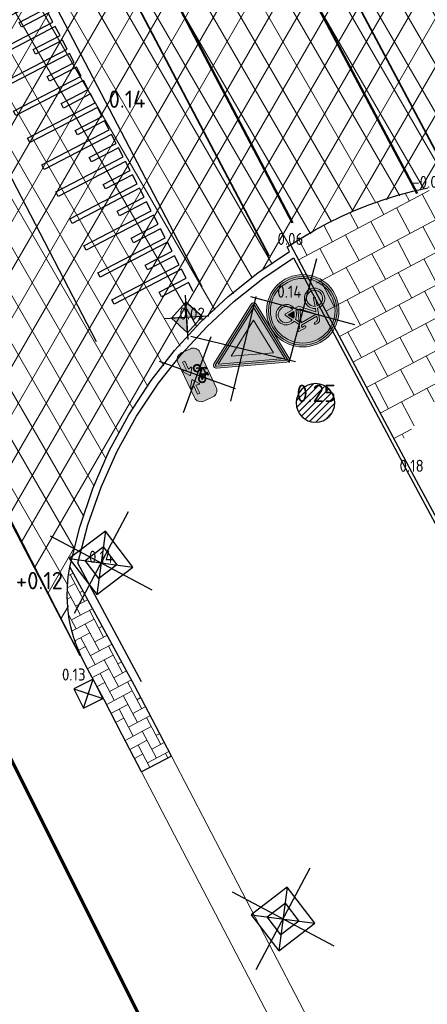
# Model space of a CAD drawing. Header units: metres. Extents: x 108651 to 109770, y 520801 to 521818.
# Tile 29 of 66: x 109115 to 109123, y 521170 to 521190. Entities that reach past the tile are written whole.
import ezdxf
from ezdxf.enums import TextEntityAlignment as Align

# ---------------------------------------------------------------- set-up
doc = ezdxf.new("R2010")
doc.units = ezdxf.units.M
for name, color, linetype in [('B-WE-IE-MEUBILAIR_WEGMEUBILAIR_PAAL-KUNSTSTOF-S-HGT', 253, 'Continuous'), ('B-WE-IE-MEUBILAIR_WEGMEUBILAIR_VERKEERSBORD-S-HGT', 253, 'Continuous'), ('B-WE-RI-HWA_STRAATKOLK-S-HGT', 253, 'Continuous'), ('B-WE-VH-VERHARDING_TEGEL-G-HGT', 253, 'Continuous')]:
    doc.layers.add(name, color=color, linetype=linetype)
for name, color, linetype, lineweight in [('B-WE-RI-HWA_KOLK_STRAATKOLK-S-200', 253, 'Continuous', 25), ('B-WE-VH-VERHARDING_ASFALT-GV', 253, 'Continuous', 18), ('B-WE-VH-VERHARDING_OPEN-G', 253, 'Continuous', 18), ('N-WE-KG-WERKGRENS_FASE 3A-G', 10, 'XX-WERKGRENS_CIRCEL', 70), ('N-WE-VW-MARKERING_DWARS_DRIEHOEK-G', 7, 'VW-HAAIETAND50_L', 35), ('N-WE-VW-MARKERING_DWARS_OVERSTEEK_BLOKSTREEP50-G', 7, 'VW-BLOK50', 50), ('V-WE-GR-DOORWORTELBARE RUIMTE-S', 80, 'Continuous', 25), ('V-WE-IE-MEUBILAIR_WEGMEUBILAIR_PAAL_KUNSTSTOF-S-200', 7, 'Continuous', 25), ('V-WE-RI-HWA_KOLK_STRAATKOLK-S-200', 150, 'Continuous', 25), ('V-WE-VH-DREMPEL-S', 30, 'Continuous', 25), ('V-WE-VH-KANTOPSLUITING_OPSLUITBAND_100X200-G', 150, 'VH-OPSLUITBAND_100X200_A-V', 25), ('V-WE-VH-KANTOPSLUITING_TROTTOIRBAND_130 150_250-G', 210, 'VH-TROTTOIRBAND_130-150x250_A-V', 25), ('V-WE-VH-KANTVERHARDING-G', 4, 'Continuous', 25), ('V-WE-VH-VERHARDING_ASFALT-A-200', 212, 'Continuous', 18), ('V-WE-VH-VERHARDING_ASFALT-G', 210, 'Continuous', 25), ('V-WE-VH-VERHARDING_ASFALT_ZAAGSNEDE-G', 240, 'VH-ZAAGSNEDE_Z', 25), ('V-WE-VH-VERHARDING_OPEN-G', 40, 'Continuous', 25), ('V-WE-VW-VERKEERSTEKEN_BORD_B-S-200', 7, 'Continuous', 25), ('V-WE-VW-VERKEERSTEKEN_BORD_G-S-200', 7, 'Continuous', 25), ('V-WE-VW-VERKEERSTEKEN_BORD_ONDERBORD-S-200', 7, 'Continuous', 25), ('X-XX-AL-T18', 253, 'Continuous', 18)]:
    doc.layers.add(name, color=color, linetype=linetype, lineweight=lineweight)
doc.layers.add('N-WE-OG-HULPLIJN-G', color=50, linetype='Continuous', lineweight=35, plot=False)
doc.layers.add('V-WE-VH-VERHARDING_BETONSTRAATSTEEN-A-200', color=7, linetype='Continuous', lineweight=18, true_color=0x6600cc)
doc.layers.add('V-WE-VH-VERHARDING_OPEN_TEGEL-A-200', color=1, linetype='Continuous', lineweight=18, true_color=0xff0000)
doc.styles.add('ISOCP', font='isocp.shx', dxfattribs={"width": 0.8})
doc.styles.add('NLCS-ISO-M200-T18', font='NLCS-ISO.ttf', dxfattribs={"height": 0.36})
doc.styles.get("Standard").update_dxf_attribs({"font": 'isocpeur.ttf'})
doc.linetypes.add('VH-OPSLUITBAND_100X200_A-V', pattern='A,2,[24,NLCS.SHX,S=1,R=0,X=0,Y=0],2,-1,2,-1', length=8)
doc.linetypes.add('VH-TROTTOIRBAND_130-150x250_A-V', pattern='A,2.5,[24,NLCS.SHX,S=1,R=0,X=0,Y=0],2.5,-2,2,-2,2,-2', length=15)
doc.linetypes.add('VH-ZAAGSNEDE_Z', pattern='A,2,["z",Standard,S=1,R=0,X=0,Y=-1.25],0.5', length=2.5)
doc.linetypes.add('VW-BLOK50', pattern='A,0,-0.5,[148,NLCS.SHX,S=1,R=0,X=-0.5,Y=0],-0.5', length=1)
doc.linetypes.add('VW-HAAIETAND50_L', pattern='A,0,-0.5,[150,NLCS.SHX,S=1,R=0,X=-0.625,Y=-0.25],-0.5', length=1)
doc.linetypes.add('XX-WERKGRENS_CIRCEL', pattern='A,10,-2.5,[69,NLCS.SHX,S=1,R=0,X=0,Y=0],-2.5', length=15)

# ---------------------------------------------------------------- blocks, each defined once
blk = doc.blocks.new('V-SVW-VERKEERSTEKEN_BORD_B06-SO')
at = {"true_color": 0xffffff}
h = blk.add_hatch(color=7, dxfattribs=at)
h.dxf.hatch_style = 1
h.paths.add_polyline_path([(-3.53, 3.13), (-0.27, -3.4, 0.284079), (0, -3.56), (0, -3.36, -0.284079), (-0.09, -3.31), (-3.35, 3.22, -0.557537), (-3.26, 3.36), (0, 3.36), (0, 3.56), (-3.26, 3.56, 0.557537)])
h = blk.add_hatch(color=7, dxfattribs=at)
h.dxf.hatch_style = 1
h.paths.add_polyline_path([(-0.09, -3.31, 0.284079), (0, -3.36), (0, -3.04), (-3.1, 3.16), (0, 3.16), (0, 3.36), (-3.26, 3.36, 0.557537), (-3.35, 3.22)])
h = blk.add_hatch(color=7, dxfattribs=at)
h.dxf.hatch_style = 1
h.paths.add_polyline_path([(0, -3.04), (0, -1.48), (-1.97, 2.46), (0, 2.46), (0, 3.16), (-3.1, 3.16)], flags=17)
h = blk.add_hatch(color=7, dxfattribs=at)
h.dxf.hatch_style = 1
h.paths.add_polyline_path([(0, 3.36), (3.26, 3.36, -0.557537), (3.35, 3.22), (0.09, -3.31, -0.284079), (0, -3.36), (0, -3.56, 0.284079), (0.27, -3.4), (3.53, 3.13, 0.557537), (3.26, 3.56), (0, 3.56)])
h = blk.add_hatch(color=7, dxfattribs=at)
h.dxf.hatch_style = 1
h.paths.add_polyline_path([(0, -3.04), (0, -3.36, 0.284079), (0.09, -3.31), (3.35, 3.22, 0.557537), (3.26, 3.36), (0, 3.36), (0, 3.16), (3.1, 3.16)])
h = blk.add_hatch(color=7, dxfattribs=at)
h.dxf.hatch_style = 1
h.paths.add_polyline_path([(0, -3.04), (3.1, 3.16), (0, 3.16), (0, 2.46), (1.97, 2.46), (0, -1.48)], flags=17)
h = blk.add_hatch(color=7, dxfattribs=at)
h.dxf.hatch_style = 1
h.paths.add_polyline_path([(0, -1.48), (1.97, 2.46), (-1.97, 2.46)])
at = {"color": 250, "true_color": 0x191919}
for points in [[(-3.95, -3.95), (3.95, 3.95)], [(-3.95, 3.95), (3.95, -3.95)]]:
    blk.add_lwpolyline(points, dxfattribs=at)
at = {"color": 250, "lineweight": 0, "true_color": 0x191919}
for points in [[(-3.53, 3.13), (-0.27, -3.4, 0.618034), (0.27, -3.4), (3.53, 3.13, 0.557537), (3.26, 3.56), (-3.26, 3.56, 0.557537)], [(-3.35, 3.22), (-0.09, -3.31, 0.618034), (0.09, -3.31), (3.35, 3.22, 0.557537), (3.26, 3.36), (-3.26, 3.36, 0.557537)]]:
    blk.add_lwpolyline(points, format="xyb", close=True, dxfattribs=at)
for points in [[(-3.1, 3.16), (0, -3.04), (3.1, 3.16)], [(-1.97, 2.46), (0, -1.48), (1.97, 2.46)]]:
    blk.add_lwpolyline(points, close=True, dxfattribs=at)
blk = doc.blocks.new('V-SVW-VERKEERSTEKEN_BORD_G11-SO')
at = {"true_color": 0xffffff}
h = blk.add_hatch(color=7, dxfattribs=at)
h.dxf.hatch_style = 1
h.paths.add_polyline_path([(3.35, 0, 1), (-3.35, 0, 1)])
h.paths.add_polyline_path([(0.12, -0.62), (-1.14, 0.77), (-1.25, 0.45, -0.427471), (-0.78, -1.01, -0.4733), (-2.38, -1.32, -0.794265), (-1.45, 0.53), (-1.08, 1.61, -0.334348), (-0.72, 1.88), (-0.4, 1.88), (-0.4, 1.66), (-0.68, 1.66, 0.345861), (-0.85, 1.55), (-0.98, 1.22), (0.85, 1.22), (0.95, 1.44), (0.64, 1.44, -1), (0.64, 1.66), (1.45, 1.66), (1.45, 1.44), (1.19, 1.44), (1.02, 1.05), (1.31, 0.48, -0.318009), (2.5, 0.17, -0.476174), (2.19, -1.44, -0.529348), (0.62, -0.62)], flags=16)
h.paths.add_polyline_path([(0.15, -0.32), (-1.04, 1), (0.75, 1)], flags=0)
h.paths.add_polyline_path([(0.35, -0.39), (0.9, 0.8), (1.11, 0.39, 0.234167), (0.62, -0.39)], flags=0)
h.paths.add_polyline_path([(-1.17, -1.15, -0.632638), (-2.54, -0.5, -0.479903), (-1.53, 0.31), (-1.81, -0.47, 1.053204), (-1.6, -0.54), (-1.33, 0.24, -0.542254)], flags=0)
h.paths.add_polyline_path([(0.85, -0.62), (1.7, -0.62, 0.566151), (1.79, -0.46), (1.41, 0.28, -0.564261), (2.51, -0.63, -0.396488), (1.6, -1.34, -0.350134)], flags=0)
h.paths.add_polyline_path([(0.85, -0.39, -0.216058), (1.22, 0.18), (1.52, -0.39)], flags=0)
h = blk.add_hatch(color=7, dxfattribs=at)
h.dxf.hatch_style = 1
h.paths.add_polyline_path([(3.36, 1.15), (3.55, 1.22, 0.577878), (-2.83, 2.46), (-2.68, 2.33, -0.577878)])
h = blk.add_hatch(color=7, dxfattribs=at)
h.dxf.hatch_style = 1
h.paths.add_polyline_path([(-2.68, 2.33), (-2.53, 2.19, -0.577878), (3.17, 1.09), (3.36, 1.15, 0.577878)])
h = blk.add_hatch(color=7, dxfattribs=at)
h.dxf.hatch_style = 1
h.paths.add_polyline_path([(-2.68, 2.33), (-2.83, 2.46, 0.180494), (-3.75, 0, 0.414214), (0, -3.75), (0, -3.55, -0.414214), (-3.55, 0, -0.180494)])
h = blk.add_hatch(color=7, dxfattribs=at)
h.dxf.hatch_style = 1
h.paths.add_polyline_path([(-3.35, 0, -0.180494), (-2.53, 2.19), (-2.68, 2.33, 0.180494), (-3.55, 0, 0.414214), (0, -3.55), (0, -3.35, -0.414214)])
h = blk.add_hatch(color=7, dxfattribs=at)
h.dxf.hatch_style = 1
h.paths.add_polyline_path([(1.02, 1.05), (1.19, 1.44), (1.45, 1.44), (1.45, 1.66), (0.64, 1.66, 1), (0.64, 1.44), (0.95, 1.44), (0.85, 1.22), (-0.98, 1.22), (-0.85, 1.55, -0.345861), (-0.68, 1.66), (-0.4, 1.66), (-0.4, 1.88), (-0.72, 1.88, 0.334348), (-1.08, 1.61), (-1.45, 0.53, 0.794265), (-2.38, -1.32, 0.4733), (-0.78, -1.01, 0.427471), (-1.25, 0.45), (-1.14, 0.77), (0.12, -0.62), (0.62, -0.62, 0.529348), (2.19, -1.44, 0.476174), (2.5, 0.17, 0.318009), (1.31, 0.48)])
h.paths.add_polyline_path([(-1.04, 1), (0.75, 1), (0.15, -0.32)], flags=16)
h.paths.add_polyline_path([(-1.33, 0.24, -0.542254), (-1.17, -1.15, -0.632638), (-2.54, -0.5, -0.479903), (-1.53, 0.31), (-1.81, -0.47, 1.053204), (-1.6, -0.54)], flags=16)
h.paths.add_polyline_path([(0.9, 0.8), (1.11, 0.39, 0.234167), (0.62, -0.39), (0.35, -0.39)], flags=16)
h.paths.add_polyline_path([(1.22, 0.18), (1.52, -0.39), (0.85, -0.39, -0.216058)], flags=16)
h.paths.add_polyline_path([(0.85, -0.62), (1.7, -0.62, 0.566151), (1.79, -0.46), (1.41, 0.28, -0.564261), (2.51, -0.63, -0.396488), (1.6, -1.34, -0.350134)], flags=16)
h = blk.add_hatch(color=7, dxfattribs=at)
h.dxf.hatch_style = 1
h.paths.add_polyline_path([(3.75, 0, 0.083022), (3.55, 1.22), (3.36, 1.15, -0.083022), (3.55, 0, -0.414214), (0, -3.55), (0, -3.75, 0.414214)])
h = blk.add_hatch(color=7, dxfattribs=at)
h.dxf.hatch_style = 1
h.paths.add_polyline_path([(3.36, 1.15), (3.17, 1.09, -0.083022), (3.35, 0, -0.414214), (0, -3.35), (0, -3.55, 0.414214), (3.55, 0, 0.083022)])
h = blk.add_hatch(color=7, dxfattribs=at)
h.dxf.hatch_style = 1
h.paths.add_polyline_path([(-1.33, 0.24), (-1.6, -0.54, -1.053204), (-1.81, -0.47), (-1.53, 0.31, 0.479903), (-2.54, -0.5, 0.632638), (-1.17, -1.15, 0.542254)])
h = blk.add_hatch(color=7, dxfattribs=at)
h.dxf.hatch_style = 1
h.paths.add_polyline_path([(0.75, 1), (-1.04, 1), (0.15, -0.32)])
h = blk.add_hatch(color=7, dxfattribs=at)
h.dxf.hatch_style = 1
h.paths.add_polyline_path([(1.11, 0.39), (0.9, 0.8), (0.35, -0.39), (0.62, -0.39, -0.234167)])
h = blk.add_hatch(color=7, dxfattribs=at)
h.dxf.hatch_style = 1
h.paths.add_polyline_path([(2.51, -0.63, 0.564261), (1.41, 0.28), (1.79, -0.46, -0.566151), (1.7, -0.62), (0.85, -0.62, 0.350134), (1.6, -1.34, 0.396488)])
h = blk.add_hatch(color=7, dxfattribs=at)
h.dxf.hatch_style = 1
h.paths.add_polyline_path([(1.22, 0.18, 0.216058), (0.85, -0.39), (1.52, -0.39)])
at = {"color": 250, "true_color": 0x191919}
for points in [[(-3.95, -3.95), (3.95, 3.95)], [(-3.95, 3.95), (3.95, -3.95)]]:
    blk.add_lwpolyline(points, dxfattribs=at)
at = {"color": 250, "lineweight": 0, "true_color": 0x191919}
for points in [[(1.02, 1.05), (1.19, 1.44), (1.45, 1.44), (1.45, 1.66), (0.64, 1.66, 1), (0.64, 1.44), (0.95, 1.44), (0.85, 1.22), (-0.98, 1.22), (-0.85, 1.55, -0.345861), (-0.68, 1.66), (-0.4, 1.66), (-0.4, 1.88), (-0.72, 1.88, 0.334348), (-1.08, 1.61), (-1.45, 0.53, 0.794265), (-2.38, -1.32, 0.4733), (-0.78, -1.01, 0.427471), (-1.25, 0.45), (-1.14, 0.77), (0.12, -0.62), (0.62, -0.62, 0.529348), (2.19, -1.44, 0.476174), (2.5, 0.17, 0.318009), (1.31, 0.48)], [(-1.33, 0.24, -0.542254), (-1.17, -1.15, -0.632638), (-2.54, -0.5, -0.479903), (-1.53, 0.31), (-1.81, -0.47, 1.053204), (-1.6, -0.54)], [(0.9, 0.8), (0.35, -0.39), (0.62, -0.39, -0.234167), (1.11, 0.39)], [(1.41, 0.28, -0.564261), (2.51, -0.63, -0.396488), (1.6, -1.34, -0.350134), (0.85, -0.62), (1.7, -0.62, 0.566151), (1.79, -0.46)], [(1.52, -0.39), (1.22, 0.18, 0.216058), (0.85, -0.39)]]:
    blk.add_lwpolyline(points, format="xyb", close=True, dxfattribs=at)
blk.add_lwpolyline([(0.75, 1), (-1.04, 1), (0.15, -0.32)], close=True, dxfattribs=at)
for radius in [3.75, 3.55, 3.35]:
    blk.add_circle((0, 0), radius, dxfattribs=at)
blk = doc.blocks.new('V-SVW-VERKEERSTEKEN_BORD_ONDERBORD_OB503OB02-SO')
at = {"true_color": 0xffffff}
h = blk.add_hatch(color=7, dxfattribs=at)
h.dxf.hatch_style = 1
edge = h.paths.add_edge_path()
edge.add_line((2.75, -0.52), (2.75, 0.52))
edge.add_arc((2.02, 0.52), 0.726, 0, 90)
edge.add_line((2.02, 1.25), (-2.02, 1.25))
edge.add_arc((-2.02, 0.52), 0.726, 90, 180)
edge.add_line((-2.75, 0.52), (-2.75, -0.52))
edge.add_arc((-2.02, -0.52), 0.726, 180, 270)
edge.add_line((-2.02, -1.25), (2.02, -1.25))
edge.add_arc((2.02, -0.52), 0.726, 270, 360)
h = blk.add_hatch(color=7, dxfattribs=at)
h.dxf.hatch_style = 1
h.paths.add_polyline_path([(0.37, 0.87), (0.43, 1.01), (0.52, 1.01), (0.52, 1.09), (0.23, 1.09, 1), (0.23, 1.01), (0.34, 1.01), (0.3, 0.93), (-0.37, 0.93), (-0.32, 1.05, -0.345861), (-0.26, 1.09), (-0.16, 1.09), (-0.16, 1.17), (-0.27, 1.17, 0.334348), (-0.4, 1.07), (-0.54, 0.67, 0.794265), (-0.88, -0.01, 0.4733), (-0.29, 0.11, 0.427471), (-0.47, 0.64), (-0.43, 0.76), (0.03, 0.25), (0.22, 0.25, 0.529348), (0.79, -0.05, 0.476174), (0.91, 0.54, 0.318009), (0.47, 0.66)])
h.paths.add_polyline_path([(-0.39, 0.85), (0.27, 0.85), (0.05, 0.36)], flags=16)
h.paths.add_polyline_path([(-0.5, 0.57, -0.542254), (-0.44, 0.06, -0.632638), (-0.94, 0.29, -0.479903), (-0.57, 0.59), (-0.67, 0.31, 1.053204), (-0.59, 0.28)], flags=16)
h.paths.add_polyline_path([(0.32, 0.77), (0.4, 0.62, 0.234167), (0.22, 0.33), (0.12, 0.33)], flags=16)
h.paths.add_polyline_path([(0.44, 0.55), (0.55, 0.33), (0.3, 0.33, -0.216058)], flags=16)
h.paths.add_polyline_path([(0.3, 0.25), (0.61, 0.25, 0.566151), (0.65, 0.31), (0.51, 0.58, -0.564261), (0.91, 0.25, -0.396488), (0.58, -0.01, -0.350134)], flags=16)
h = blk.add_hatch(color=7, dxfattribs=at)
h.dxf.hatch_style = 1
edge = h.paths.add_edge_path()
edge.add_arc((-0.29, -0.67), 0.0508, -55.4489, 55.3151, ccw=False)
edge.add_line((-0.26, -0.71), (-0.91, -1.17))
edge.add_arc((-0.94, -1.12), 0.0497, 163.0196, 304.618, ccw=False)
edge.add_line((-0.99, -1.11), (-0.91, -0.8))
edge.add_line((-0.91, -0.8), (-1.83, -0.8))
edge.add_line((-1.83, -0.8), (-1.83, -0.55))
edge.add_line((-1.83, -0.55), (-0.91, -0.55))
edge.add_line((-0.91, -0.55), (-0.99, -0.23))
edge.add_arc((-0.94, -0.22), 0.0509, 59.1524, 193.2055, ccw=False)
edge.add_line((-0.91, -0.18), (-0.26, -0.63))
h = blk.add_hatch(color=7, dxfattribs=at)
h.dxf.hatch_style = 1
edge = h.paths.add_edge_path()
edge.add_arc((0.29, -0.67), 0.0508, 484.6849, 595.4489)
edge.add_line((0.26, -0.71), (0.91, -1.17))
edge.add_arc((0.94, -1.12), 0.0497, 235.382, 376.9804)
edge.add_line((0.99, -1.11), (0.91, -0.8))
edge.add_line((0.91, -0.8), (1.83, -0.8))
edge.add_line((1.83, -0.8), (1.83, -0.55))
edge.add_line((1.83, -0.55), (0.91, -0.55))
edge.add_line((0.91, -0.55), (0.99, -0.23))
edge.add_arc((0.94, -0.22), 0.0509, 346.7945, 480.8476)
edge.add_line((0.91, -0.18), (0.26, -0.63))
at = {"color": 250, "true_color": 0x191919}
for points in [[(-2.96, -2.96), (2.96, 2.96)], [(-2.96, 2.96), (2.96, -2.96)]]:
    blk.add_lwpolyline(points, dxfattribs=at)
at = {"color": 250, "lineweight": 0, "true_color": 0x191919}
for points in [[(2.75, -0.52), (2.75, 0.52, 0.414214), (2.02, 1.25), (-2.02, 1.25, 0.414214), (-2.75, 0.52), (-2.75, -0.52, 0.414214), (-2.02, -1.25), (2.02, -1.25, 0.414214)], [(0.37, 0.87), (0.43, 1.01), (0.52, 1.01), (0.52, 1.09), (0.23, 1.09, 1), (0.23, 1.01), (0.34, 1.01), (0.3, 0.93), (-0.37, 0.93), (-0.32, 1.05, -0.345861), (-0.26, 1.09), (-0.16, 1.09), (-0.16, 1.17), (-0.27, 1.17, 0.334348), (-0.4, 1.07), (-0.54, 0.67, 0.794265), (-0.88, -0.01, 0.4733), (-0.29, 0.11, 0.427471), (-0.47, 0.64), (-0.43, 0.76), (0.03, 0.25), (0.22, 0.25, 0.529348), (0.79, -0.05, 0.476174), (0.91, 0.54, 0.318009), (0.47, 0.66)], [(-0.5, 0.57, -0.542254), (-0.44, 0.06, -0.632638), (-0.94, 0.29, -0.479903), (-0.57, 0.59), (-0.67, 0.31, 1.053204), (-0.59, 0.28)], [(0.32, 0.77), (0.12, 0.33), (0.22, 0.33, -0.234167), (0.4, 0.62)], [(0.51, 0.58, -0.564261), (0.91, 0.25, -0.396488), (0.58, -0.01, -0.350134), (0.3, 0.25), (0.61, 0.25, 0.566151), (0.65, 0.31)], [(0.55, 0.33), (0.44, 0.55, 0.216058), (0.3, 0.33)], [(-1.83, -0.55), (-0.91, -0.55), (-0.99, -0.23, -0.662219), (-0.91, -0.18), (-0.26, -0.63, -0.524067), (-0.26, -0.71), (-0.91, -1.17, -0.710653), (-0.99, -1.11), (-0.91, -0.8), (-1.83, -0.8)], [(1.83, -0.55), (0.91, -0.55), (0.99, -0.23, 0.662219), (0.91, -0.18), (0.26, -0.63, 0.524067), (0.26, -0.71), (0.91, -1.17, 0.710653), (0.99, -1.11), (0.91, -0.8), (1.83, -0.8)]]:
    blk.add_lwpolyline(points, format="xyb", close=True, dxfattribs=at)
blk.add_lwpolyline([(0.27, 0.85), (-0.39, 0.85), (0.05, 0.36)], close=True, dxfattribs=at)
blk = doc.blocks.new('V-SRI-KOLK_STRAAT_01-SO')
h = blk.add_hatch(color=256)
h.dxf.hatch_style = 1
h.paths.add_polyline_path([(0, 1.125), (-1.125, 2.25), (-1.125, 0)])
h.paths.add_polyline_path([(1.125, 2.25), (0, 1.125), (1.125, 0)])
for p, q in [((-1.625, -0.5), (1.625, 2.75)), ((1.625, -0.5), (-1.625, 2.75)), ((-1.125, 0), (1.125, 2.25)), ((1.125, 0), (-1.125, 2.25))]:
    blk.add_line(p, q)
blk.add_lwpolyline([(-1.125, 0), (1.125, 0), (1.125, 2.25), (-1.125, 2.25)], close=True)
blk = doc.blocks.new('*U63')
for p, q in [((0.525, 0), (0.525, 1.575)), ((0.525, 1.575), (0.63, 1.575)), ((0.63, 1.575), (0.63, 0)), ((1.155, 0), (1.155, 1.575)), ((1.155, 1.575), (1.26, 1.575)), ((1.26, 1.575), (1.26, 0)), ((1.785, 0), (1.785, 1.575)), ((1.785, 1.575), (1.89, 1.575)), ((1.89, 1.575), (1.89, 0)), ((2.415, 0), (2.415, 1.575)), ((2.415, 1.575), (2.52, 1.575)), ((2.52, 1.575), (2.52, 0)), ((3.045, 0), (3.045, 1.575)), ((3.045, 1.575), (3.15, 1.575)), ((3.15, 1.575), (3.15, 0)), ((3.675, 0), (3.675, 1.575)), ((3.675, 1.575), (3.78, 1.575)), ((3.78, 1.575), (3.78, 0)), ((4.305, 0), (4.305, 1.575)), ((4.305, 1.575), (4.41, 1.575)), ((4.41, 1.575), (4.41, 0)), ((4.935, 0), (4.935, 1.575)), ((4.935, 1.575), (5.04, 1.575)), ((5.04, 1.575), (5.04, 0)), ((5.565, 0), (5.565, 1.575)), ((5.565, 1.575), (5.67, 1.575)), ((5.67, 1.575), (5.67, 0)), ((6.195, 0), (6.195, 1.575)), ((6.195, 1.575), (6.3, 1.575)), ((6.3, 1.575), (6.3, 0)), ((6.825, 0), (6.825, 1.575)), ((6.825, 1.575), (6.93, 1.575)), ((6.93, 1.575), (6.93, 0)), ((7.455, 0), (7.455, 1.575)), ((7.455, 1.575), (7.56, 1.575)), ((7.56, 1.575), (7.56, 0)), ((0.21, 0), (0.21, 0.63)), ((0.21, 0.63), (0.315, 0.63)), ((0.315, 0.63), (0.315, 0)), ((0.84, 0), (0.84, 0.63)), ((0.84, 0.63), (0.945, 0.63)), ((0.945, 0.63), (0.945, 0)), ((1.47, 0), (1.47, 0.63)), ((1.47, 0.63), (1.575, 0.63)), ((1.575, 0.63), (1.575, 0)), ((2.1, 0), (2.1, 0.63)), ((2.1, 0.63), (2.205, 0.63)), ((2.205, 0.63), (2.205, 0)), ((2.73, 0), (2.73, 0.63)), ((2.73, 0.63), (2.835, 0.63)), ((2.835, 0.63), (2.835, 0)), ((3.36, 0), (3.36, 0.63)), ((3.36, 0.63), (3.465, 0.63)), ((3.465, 0.63), (3.465, 0)), ((3.99, 0), (3.99, 0.63)), ((3.99, 0.63), (4.095, 0.63)), ((4.095, 0.63), (4.095, 0)), ((4.62, 0), (4.62, 0.63)), ((4.62, 0.63), (4.725, 0.63)), ((4.725, 0.63), (4.725, 0)), ((5.25, 0), (5.25, 0.63)), ((5.25, 0.63), (5.355, 0.63)), ((5.355, 0.63), (5.355, 0)), ((5.88, 0), (5.88, 0.63)), ((5.88, 0.63), (5.985, 0.63)), ((5.985, 0.63), (5.985, 0)), ((6.51, 0), (6.51, 0.63)), ((6.51, 0.63), (6.615, 0.63)), ((6.615, 0.63), (6.615, 0)), ((7.14, 0), (7.14, 0.63)), ((7.14, 0.63), (7.245, 0.63)), ((7.245, 0.63), (7.245, 0)), ((0, 0), (0.21, 0)), ((0.315, 0), (0.525, 0)), ((0.63, 0), (0.84, 0)), ((0.945, 0), (1.155, 0)), ((1.26, 0), (1.47, 0)), ((1.575, 0), (1.785, 0)), ((1.89, 0), (2.1, 0)), ((2.205, 0), (2.415, 0)), ((2.52, 0), (2.73, 0)), ((2.835, 0), (3.045, 0)), ((3.15, 0), (3.36, 0)), ((3.465, 0), (3.675, 0)), ((3.78, 0), (3.99, 0)), ((4.095, 0), (4.305, 0)), ((4.41, 0), (4.62, 0)), ((4.725, 0), (4.935, 0)), ((5.04, 0), (5.25, 0)), ((5.355, 0), (5.565, 0)), ((5.67, 0), (5.88, 0)), ((5.985, 0), (6.195, 0)), ((6.3, 0), (6.51, 0)), ((6.615, 0), (6.825, 0)), ((6.93, 0), (7.14, 0)), ((7.245, 0), (7.455, 0)), ((7.56, 0), (7.77, 0))]:
    blk.add_line(p, q)
for points in [[(0, 2.257), (7.602, 2.257)], [(0, -0.21), (7.602, -0.21)]]:
    blk.add_lwpolyline(points)
blk = doc.blocks.new('*U64')
for p, q in [((0.525, 0), (0.525, 1.575)), ((0.525, 1.575), (0.63, 1.575)), ((0.63, 1.575), (0.63, 0)), ((1.155, 0), (1.155, 1.575)), ((1.155, 1.575), (1.26, 1.575)), ((1.26, 1.575), (1.26, 0)), ((1.785, 0), (1.785, 1.575)), ((1.785, 1.575), (1.89, 1.575)), ((1.89, 1.575), (1.89, 0)), ((2.415, 0), (2.415, 1.575)), ((2.415, 1.575), (2.52, 1.575)), ((2.52, 1.575), (2.52, 0)), ((3.045, 0), (3.045, 1.575)), ((3.045, 1.575), (3.15, 1.575)), ((3.15, 1.575), (3.15, 0)), ((3.675, 0), (3.675, 1.575)), ((3.675, 1.575), (3.78, 1.575)), ((3.78, 1.575), (3.78, 0)), ((4.305, 0), (4.305, 1.575)), ((4.305, 1.575), (4.41, 1.575)), ((4.41, 1.575), (4.41, 0)), ((4.935, 0), (4.935, 1.575)), ((4.935, 1.575), (5.04, 1.575)), ((5.04, 1.575), (5.04, 0)), ((5.565, 0), (5.565, 1.575)), ((5.565, 1.575), (5.67, 1.575)), ((5.67, 1.575), (5.67, 0)), ((6.195, 0), (6.195, 1.575)), ((6.195, 1.575), (6.3, 1.575)), ((6.3, 1.575), (6.3, 0)), ((6.825, 0), (6.825, 1.575)), ((6.825, 1.575), (6.93, 1.575)), ((6.93, 1.575), (6.93, 0)), ((0.21, 0), (0.21, 0.63)), ((0.21, 0.63), (0.315, 0.63)), ((0.315, 0.63), (0.315, 0)), ((0.84, 0), (0.84, 0.63)), ((0.84, 0.63), (0.945, 0.63)), ((0.945, 0.63), (0.945, 0)), ((1.47, 0), (1.47, 0.63)), ((1.47, 0.63), (1.575, 0.63)), ((1.575, 0.63), (1.575, 0)), ((2.1, 0), (2.1, 0.63)), ((2.1, 0.63), (2.205, 0.63)), ((2.205, 0.63), (2.205, 0)), ((2.73, 0), (2.73, 0.63)), ((2.73, 0.63), (2.835, 0.63)), ((2.835, 0.63), (2.835, 0)), ((3.36, 0), (3.36, 0.63)), ((3.36, 0.63), (3.465, 0.63)), ((3.465, 0.63), (3.465, 0)), ((3.99, 0), (3.99, 0.63)), ((3.99, 0.63), (4.095, 0.63)), ((4.095, 0.63), (4.095, 0)), ((4.62, 0), (4.62, 0.63)), ((4.62, 0.63), (4.725, 0.63)), ((4.725, 0.63), (4.725, 0)), ((5.25, 0), (5.25, 0.63)), ((5.25, 0.63), (5.355, 0.63)), ((5.355, 0.63), (5.355, 0)), ((5.88, 0), (5.88, 0.63)), ((5.88, 0.63), (5.985, 0.63)), ((5.985, 0.63), (5.985, 0)), ((6.51, 0), (6.51, 0.63)), ((6.51, 0.63), (6.615, 0.63)), ((6.615, 0.63), (6.615, 0)), ((0, 0), (0.21, 0)), ((0.315, 0), (0.525, 0)), ((0.63, 0), (0.84, 0)), ((0.945, 0), (1.155, 0)), ((1.26, 0), (1.47, 0)), ((1.575, 0), (1.785, 0)), ((1.89, 0), (2.1, 0)), ((2.205, 0), (2.415, 0)), ((2.52, 0), (2.73, 0)), ((2.835, 0), (3.045, 0)), ((3.15, 0), (3.36, 0)), ((3.465, 0), (3.675, 0)), ((3.78, 0), (3.99, 0)), ((4.095, 0), (4.305, 0)), ((4.41, 0), (4.62, 0)), ((4.725, 0), (4.935, 0)), ((5.04, 0), (5.25, 0)), ((5.355, 0), (5.565, 0)), ((5.67, 0), (5.88, 0)), ((5.985, 0), (6.195, 0)), ((6.3, 0), (6.51, 0)), ((6.615, 0), (6.825, 0)), ((6.93, 0), (7.14, 0))]:
    blk.add_line(p, q)
for points in [[(0, 2.257), (7.14, 2.257)], [(0, -0.21), (7.14, -0.21)]]:
    blk.add_lwpolyline(points)
blk = doc.blocks.new('V-SIE-WEG_PAAL_KUNSTSTOF-SO')
for p, q in [((-0.999, 2.167), (0.999, -2.167)), ((2.167, 0.999), (-2.167, -0.999)), ((-0.938, 0.938), (0.938, -0.938)), ((0.938, 0.938), (-0.938, -0.938))]:
    blk.add_line(p, q)
at = {"flags": 128}
for points in [[(-0.938, -0.938), (0.938, -0.938), (0.938, 0.938), (-0.938, 0.938)], [(-0.469, 0.469), (0.471, 0.469), (0.471, -0.471), (-0.469, -0.471)]]:
    blk.add_lwpolyline(points, close=True, dxfattribs=at)
blk = doc.blocks.new('B-SRI-KOLK_STRAAT_01-SO')
for p, q in [((-1.125, 0), (1.125, 2.25)), ((1.125, 0), (-1.125, 2.25))]:
    blk.add_line(p, q)
blk.add_lwpolyline([(-1.125, 0), (1.125, 0), (1.125, 2.25), (-1.125, 2.25)], close=True)
blk = doc.blocks.new('SGR-DOORWORTELBARE RUIMTE')
for p, q in [((-1.99, 0.21), (-0.21, 1.99)), ((-1.95, -0.45), (0.45, 1.95)), ((-1.75, -0.96), (0.96, 1.75)), ((-1.45, -1.37), (1.37, 1.45)), ((-1.07, -1.69), (1.69, 1.07)), ((-0.58, -1.91), (1.91, 0.58)), ((0.04, -2), (2, -0.04)), ((1.04, -1.71), (1.71, -1.04))]:
    blk.add_line(p, q)
at = {"extrusion": (0, 0, -1)}
blk.add_arc((0, 0), 2, 0, 360, dxfattribs=at)

msp = doc.modelspace()

# ---------------------------------------------------------------- hatches: boundary and pattern name
at = {"layer": 'V-WE-VH-VERHARDING_ASFALT-A-200'}
h = msp.add_hatch(dxfattribs=at)
h.set_pattern_fill('AVH-ASFALT-SO', color=256, scale=0.5, pattern_type=2)
h.set_pattern_definition([(60, (0, 0), (-0.4330127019, 0.25), []), (120, (0, 0), (-0.4330127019, -0.25), [])])
edge = h.paths.add_edge_path()
edge.add_line((109107.271, 521194.374), (109116.15, 521177.268))
edge.add_line((109116.15, 521177.268), (109115.921, 521178.065))
edge.add_line((109115.921, 521178.065), (109115.89, 521178.692))
edge.add_line((109115.89, 521178.692), (109115.89, 521179.107))
edge.add_line((109115.89, 521179.107), (109116.417, 521180.734))
edge.add_line((109116.417, 521180.734), (109116.756, 521181.512))
edge.add_line((109116.756, 521181.512), (109117.16, 521182.258))
edge.add_line((109117.16, 521182.258), (109117.625, 521182.968))
edge.add_line((109117.625, 521182.968), (109118.643, 521184.173))
edge.add_line((109118.643, 521184.173), (109119.838, 521185.204))
edge.add_line((109119.838, 521185.204), (109120.493, 521185.646))
edge.add_line((109120.493, 521185.646), (109120.446, 521185.743))
edge.add_line((109120.446, 521185.743), (109121.566, 521186.374))
edge.add_line((109121.566, 521186.374), (109122.138, 521186.615))
edge.add_line((109122.138, 521186.615), (109123.436, 521186.988))
edge.add_line((109123.436, 521186.988), (109123.503, 521186.874))
edge.add_line((109123.503, 521186.874), (109124.767, 521187.064))
edge.add_line((109124.767, 521187.064), (109125.836, 521187.064))
edge.add_line((109125.836, 521187.064), (109126.68, 521186.962))
edge.add_line((109126.68, 521186.962), (109127.299, 521186.824))
edge.add_line((109127.299, 521186.824), (109133.61, 521190.146))
edge.add_line((109133.61, 521190.146), (109132.856, 521190.972))
edge.add_arc((109123.83, 521181.858), 12.827, 45.2771, 109.06)
edge.add_line((109119.641, 521193.982), (109116.733, 521192.794))
edge.add_line((109116.733, 521192.794), (109116.685, 521192.894))
edge.add_line((109116.685, 521192.894), (109116.086, 521192.611))
edge.add_arc((109112.764, 521198.881), 7.096, 231.817, 297.9195, ccw=False)
edge.add_line((109108.377, 521193.303), (109107.271, 521194.374))
at = {"layer": 'V-WE-VH-VERHARDING_BETONSTRAATSTEEN-A-200'}
h = msp.add_hatch(dxfattribs=at)
h.set_pattern_fill('AVH-BSS_KEIFORMAAT_ELLEBOOG-SO', color=256, scale=0.2, angle=28, pattern_type=2)
h.set_pattern_definition([(28, (0, 0), (0.086829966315, 0.284008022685), [0.63, -0.21]), (298, (-0.19718, 0.37084), (0.086829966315, 0.284008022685), [0.63, -0.21])])
h.paths.add_polyline_path([(109116.15, 521177.268), (109117.428, 521174.856), (109118.046, 521175.181), (109115.942, 521179.107), (109115.908, 521178.9), (109115.885, 521178.482), (109115.896, 521178.273), (109115.961, 521177.86), (109116.015, 521177.657)])
at = {"layer": 'V-WE-VH-VERHARDING_OPEN_TEGEL-A-200'}
h = msp.add_hatch(dxfattribs=at)
h.set_pattern_fill('AVH-TEGEL_300X300_HALFST-SO', color=256, scale=0.2, angle=118, pattern_type=2)
h.set_pattern_definition([(118, (0, 0), (-0.54656721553, 0.38892708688), [0.6, -0.6]), (208, (0, 0), (0.2816829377, -0.5297685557), [])])
h.paths.add_polyline_path([(109123.358, 521186.965), (109123.048, 521186.896), (109122.741, 521186.814), (109122.438, 521186.72), (109122.138, 521186.615), (109121.843, 521186.497), (109121.566, 521186.374), (109121.295, 521186.241), (109121.028, 521186.098), (109120.767, 521185.945), (109120.512, 521185.782), (109120.796, 521185.251), (109121.053, 521185.251), (109121.053, 521184.768), (109122.738, 521181.613), (109124.836, 521184.164)])
h.paths.add_polyline_path([(109120.184, 521185.735), (109120.84, 521185.735), (109120.84, 521186.09), (109120.184, 521186.09)], flags=9)

# ---------------------------------------------------------------- linework, layer by layer
at = {"layer": 'B-WE-VH-VERHARDING_ASFALT-GV', "flags": 128}
msp.add_lwpolyline([(109121.687, 521166.669), (109117.428, 521174.856)], dxfattribs=at)
at = {"layer": 'B-WE-VH-VERHARDING_OPEN-G'}
msp.add_lwpolyline([(109121.711, 521168.131), (109118.046, 521175.181)], dxfattribs=at)
at = {"layer": 'N-WE-KG-WERKGRENS_FASE 3A-G', "flags": 128}
msp.add_lwpolyline([(109325.985, 521089.891), (109318.976, 521087.098), (109317.759, 521090.31), (109323.357, 521094.593), (109238.454, 521245.385), (109219.993, 521235.574), (109207.975, 521226.877), (109134.352, 521188.292), (109146.681, 521162.038), (109133.203, 521154.372), (109125.139, 521169.625), (109118.97, 521166.626), (109096.884, 521210.772), (109081.12, 521240.821), (109089.41, 521256.905), (109098.836, 521261.004), (109100.773, 521257.626, 0.463993), (109111.285, 521254.28), (109161.484, 521279.683), (109182.49, 521274.188), (109197.384, 521282.23), (109207.411, 521265.019), (109222.743, 521273.13), (109202.684, 521306.819), (109330.854, 521375.957), (109334.104, 521366.956), (109359.352, 521304.007), (109395.916, 521316.767), (109395.014, 521304.654), (109407.223, 521303.045), (109419.647, 521302.279), (109418.208, 521287.556), (109409.708, 521288.408), (109419.013, 521237.753), (109418.562, 521234.864), (109426.445, 521234.185), (109428.101, 521222.066), (109422.353, 521222.198), (109444.16, 521149.248), (109444.21, 521130.53), (109415.056, 521118.995), (109417.942, 521109.017), (109389.8, 521098.734), (109393.219, 521089.125), (109386.118, 521086.75), (109367.934, 521091.648), (109364.106, 521102.437)], format="xyb", close=True, dxfattribs=at)
at = {"layer": 'N-WE-OG-HULPLIJN-G', "flags": 128}
for points in [[(109120.076, 521194.216), (109123.8, 521187.199)], [(109120.069, 521185.55), (109116.37, 521192.605)]]:
    msp.add_lwpolyline(points, dxfattribs=at)
at = {"layer": 'N-WE-VW-MARKERING_DWARS_DRIEHOEK-G', "ltscale": 5, "flags": 128}
for points in [[(109123.8, 521187.199), (109120.076, 521194.216)], [(109116.37, 521192.605), (109120.069, 521185.55)]]:
    msp.add_lwpolyline(points, dxfattribs=at)
at = {"layer": 'N-WE-VW-MARKERING_DWARS_OVERSTEEK_BLOKSTREEP50-G', "ltscale": 5, "flags": 128}
for points in [[(109119.413, 521193.865), (109123.137, 521186.848)], [(109120.555, 521186.238), (109116.856, 521193.293)]]:
    msp.add_lwpolyline(points, dxfattribs=at)
at = {"layer": 'V-WE-VH-KANTOPSLUITING_OPSLUITBAND_100X200-G'}
for points in [[(109120.578, 521185.513), (109122.96, 521181.037)], [(109122.96, 521181.037), (109133.939, 521160.603)]]:
    msp.add_lwpolyline(points, dxfattribs=at)
at = {"layer": 'V-WE-VH-KANTOPSLUITING_TROTTOIRBAND_130 150_250-G'}
msp.add_lwpolyline([(109117.429, 521176.719), (109116.104, 521179.181), (109116.313, 521179.979), (109116.587, 521180.756), (109116.924, 521181.508), (109117.323, 521182.23), (109117.78, 521182.916), (109118.256, 521183.519), (109118.777, 521184.084), (109119.34, 521184.606), (109119.941, 521185.083), (109120.578, 521185.513)], dxfattribs=at)
at = {"layer": 'V-WE-VH-KANTVERHARDING-G', "flags": 128}
for points in [[(109107.271, 521194.374), (109113.289, 521182.861), (109116.15, 521177.268)], [(109123.022, 521181.074), (109133.979, 521160.738), (109136.567, 521162.116)]]:
    msp.add_lwpolyline(points, dxfattribs=at)
at = {"layer": 'V-WE-VH-KANTVERHARDING-G'}
msp.add_lwpolyline([(109120.512, 521185.782), (109123.025, 521181.076)], dxfattribs=at)
at = {"layer": 'V-WE-VH-VERHARDING_ASFALT-G'}
for points in [[(109117.428, 521174.856), (109117.028, 521175.624), (109116.652, 521176.347), (109116.26, 521177.081), (109116.165, 521177.267), (109116.083, 521177.46), (109116.015, 521177.657), (109115.961, 521177.86), (109115.921, 521178.065), (109115.896, 521178.273), (109115.885, 521178.482), (109115.89, 521178.692), (109115.908, 521178.9), (109115.942, 521179.107), (109116.145, 521179.931), (109116.417, 521180.734), (109116.756, 521181.512), (109117.16, 521182.258), (109117.625, 521182.968), (109118.11, 521183.591), (109118.643, 521184.173), (109119.221, 521184.713), (109119.838, 521185.204), (109120.493, 521185.646), (109120.446, 521185.743), (109120.512, 521185.782), (109120.767, 521185.945), (109121.028, 521186.098), (109121.295, 521186.241), (109121.566, 521186.374), (109121.843, 521186.497), (109122.138, 521186.615), (109122.438, 521186.72), (109122.741, 521186.814), (109123.048, 521186.896), (109123.358, 521186.965)], [(109118.046, 521175.181), (109117.428, 521174.856)]]:
    msp.add_lwpolyline(points, dxfattribs=at)
at = {"layer": 'V-WE-VH-VERHARDING_ASFALT_ZAAGSNEDE-G', "flags": 128}
msp.add_lwpolyline([(109107.271, 521194.374), (109116.15, 521177.268)], dxfattribs=at)
at = {"layer": 'V-WE-VH-VERHARDING_OPEN-G'}
msp.add_lwpolyline([(109118.046, 521175.181), (109117.65, 521175.944), (109117.284, 521176.648), (109115.942, 521179.107)], dxfattribs=at)

# ---------------------------------------------------------------- block references
at = {"layer": 'B-WE-RI-HWA_KOLK_STRAATKOLK-S-200', "xscale": 0.2000000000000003, "yscale": 0.2000000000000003, "zscale": 0.2000000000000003, "rotation": 296.4809076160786}
msp.add_blockref('B-SRI-KOLK_STRAAT_01-SO', (109116.124, 521176.376), dxfattribs=at)
at = {"layer": 'V-WE-GR-DOORWORTELBARE RUIMTE-S', "xscale": 0.2, "yscale": 0.2, "zscale": 0.2}
msp.add_blockref('SGR-DOORWORTELBARE RUIMTE', (109121.032, 521182.506, 0.29), dxfattribs=at)
at = {"layer": 'V-WE-IE-MEUBILAIR_WEGMEUBILAIR_PAAL_KUNSTSTOF-S-200', "xscale": 0.5, "yscale": 0.5, "zscale": 0.5, "rotation": 37.26621596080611}
for p in [(109116.587, 521179.191, 0.135), (109120.358, 521171.804, 0.135)]:
    msp.add_blockref('V-SIE-WEG_PAAL_KUNSTSTOF-SO', p, dxfattribs=at)
at = {"layer": 'V-WE-RI-HWA_KOLK_STRAATKOLK-S-200', "xscale": 0.2, "yscale": 0.2, "zscale": 0.2, "rotation": 48.22004708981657}
msp.add_blockref('V-SRI-KOLK_STRAAT_01-SO', (109118.532, 521184.128), dxfattribs=at)
at = {"layer": 'V-WE-VH-DREMPEL-S'}
for name, p, rotation in [('*U64', (109122.318, 521193.639), 297.9553898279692), ('*U63', (109118.498, 521184.813), 117.4776158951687)]:
    msp.add_blockref(name, p, dxfattribs=dict(at, rotation=rotation))
at = {"layer": 'V-WE-VW-VERKEERSTEKEN_BORD_B-S-200', "xscale": 0.2, "yscale": 0.2, "zscale": 0.2, "rotation": 301.4369052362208}
msp.add_blockref('V-SVW-VERKEERSTEKEN_BORD_B06-SO', (109119.534, 521183.627), dxfattribs=at)
at = {"layer": 'V-WE-VW-VERKEERSTEKEN_BORD_G-S-200', "xscale": 0.2, "yscale": 0.2, "zscale": 0.2, "rotation": 210.0507210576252}
msp.add_blockref('V-SVW-VERKEERSTEKEN_BORD_G11-SO', (109120.768, 521184.416), dxfattribs=at)
at = {"layer": 'V-WE-VW-VERKEERSTEKEN_BORD_ONDERBORD-S-200', "xscale": 0.2, "yscale": 0.2, "zscale": 0.2, "rotation": 295.0738173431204}
msp.add_blockref('V-SVW-VERKEERSTEKEN_BORD_ONDERBORD_OB503OB02-SO', (109118.577, 521183.087), dxfattribs=at)

# ---------------------------------------------------------------- texts
at = {"layer": 'B-WE-IE-MEUBILAIR_WEGMEUBILAIR_PAAL-KUNSTSTOF-S-HGT', "style": 'ISOCP'}
msp.add_text('0.14', height=0.25, dxfattribs=at).set_placement((109116.587, 521179.191, 0.135), align=Align.CENTER)
at = {"layer": 'B-WE-IE-MEUBILAIR_WEGMEUBILAIR_VERKEERSBORD-S-HGT', "style": 'ISOCP'}
msp.add_text('0.14', height=0.25, dxfattribs=at).set_placement((109120.491, 521184.688, 0.142), align=Align.CENTER)
at = {"layer": 'B-WE-RI-HWA_STRAATKOLK-S-HGT', "style": 'ISOCP'}
for s, p in [('0.02', (109118.475, 521184.233, 0.022)), ('0.13', (109116.022, 521176.748, 0.128))]:
    msp.add_text(s, height=0.25, dxfattribs=at).set_placement(p, align=Align.CENTER)
at = {"layer": 'B-WE-VH-VERHARDING_TEGEL-G-HGT', "style": 'ISOCP'}
for s, p in [('-0.01', (109123.358, 521186.965, -0.011)), ('0.06', (109120.512, 521185.782, 0.056)), ('0.18', (109123.025, 521181.076, 0.175))]:
    msp.add_text(s, height=0.25, dxfattribs=at).set_placement(p, align=Align.CENTER)
at = {"layer": 'X-XX-AL-T18', "style": 'NLCS-ISO-M200-T18'}
for s, p in [('0.14', (109117.126, 521188.624, 0.139)), ('0.25', (109121.046, 521182.525, 0.255))]:
    msp.add_text(s, height=0.36, dxfattribs=at).set_placement(p, align=Align.CENTER)
at = {"layer": 'X-XX-AL-T18', "linetype": 'Continuous', "lineweight": 18, "insert": (109115.31, 521178.641, 0.123), "char_height": 0.36, "attachment_point": 8, "style": 'NLCS-ISO-M200-T18'}
msp.add_mtext('+0.12', dxfattribs=at)

doc.saveas('drawing.dxf')
